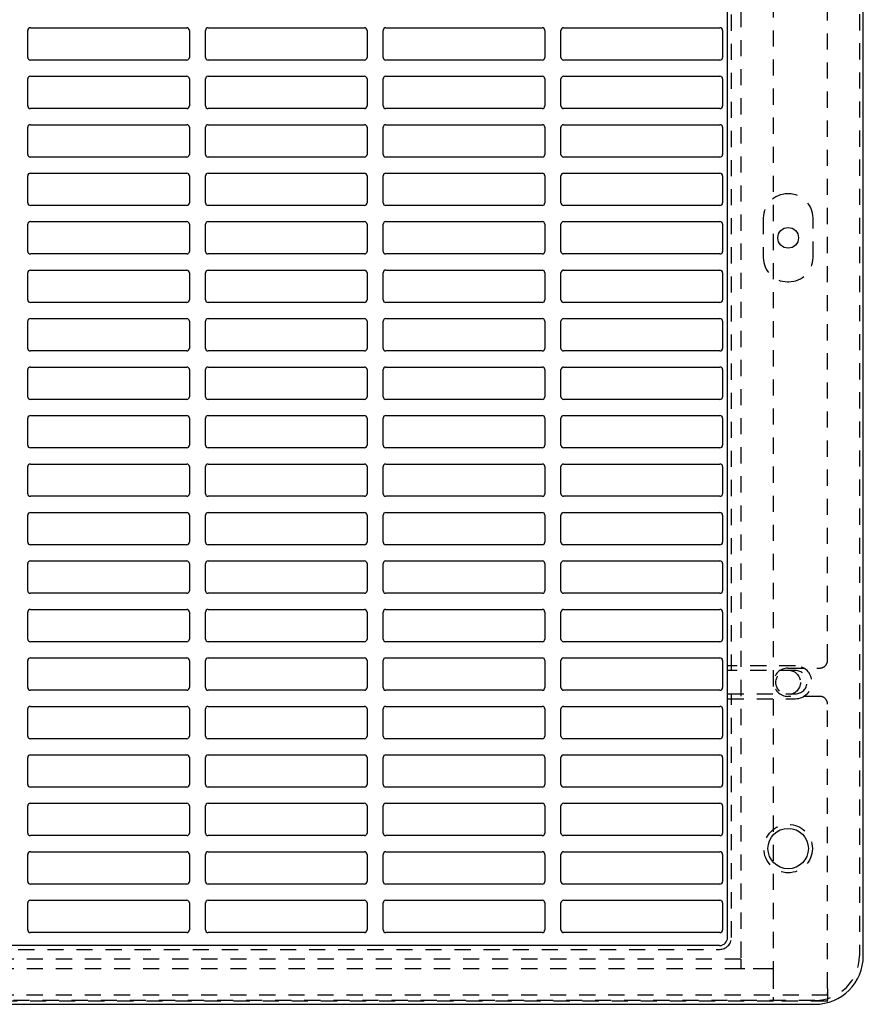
# Model space of a CAD drawing. Extents: x 1.3 to 27.9, y 1.1 to 19.7.
# Tile 2 of 4: x 7.8 to 14.3, y 1.5 to 9.1. Entities that reach past the tile are written whole.
import ezdxf

# ---------------------------------------------------------------- set-up
doc = ezdxf.new("R2010")
doc.units = 0
doc.linetypes.add('HIDDEN', pattern=[0.1875, 0.125, -0.0625])
doc.layers.add('ACSRY', color=30, linetype='CONTINUOUS')

msp = doc.modelspace()

# ---------------------------------------------------------------- linework, layer by layer
at = {"layer": 'ACSRY', "color": 30, "linetype": 'HIDDEN'}
for p, q in [((13.6331, 13.0435), (13.6331, 1.7335)), ((13.3831, 12.9685), (13.3831, 1.8085)), ((14.2996, 12.9435), (14.2996, 1.8335)), ((13.3096, 4.0405), (13.3096, 10.7365)), ((14.0531, 4.12), (14.0531, 10.657)), ((13.7531, 7.7285), (13.7431, 7.7285)), ((13.5556, 7.541), (13.5556, 7.236)), ((13.9406, 7.236), (13.9406, 7.541)), ((13.7431, 7.0485), (13.7531, 7.0485)), ((13.8046, 4.078), (13.2796, 4.078)), ((13.8046, 4.0405), (13.2796, 4.0405)), ((13.7461, 4.06), (13.9931, 4.06)), ((13.2796, 3.8605), (13.8046, 3.8605)), ((13.2796, 3.823), (13.8046, 3.823)), ((13.3096, 1.976), (13.3096, 3.8605)), ((13.9931, 3.841), (13.7461, 3.841)), ((14.0531, 1.5815), (14.0531, 3.781)), ((2.3921, 1.8835), (13.2171, 1.8835)), ((13.3831, 1.8085), (2.2231, 1.8085)), ((13.3831, 1.8085), (13.3831, 1.7335)), ((13.3831, 1.7335), (2.2231, 1.7335)), ((13.4131, 1.7335), (13.3831, 1.7335)), ((13.6031, 1.7335), (13.4131, 1.7335)), ((13.6331, 1.7335), (13.6031, 1.7335)), ((13.6331, 1.7335), (13.6331, 1.7035)), ((13.6331, 1.7035), (13.6331, 1.5135)), ((1.5565, 1.5315), (14.0497, 1.5315)), ((14.0531, 1.5815), (14.0531, 1.4901)), ((13.9546, 1.4885), (1.6546, 1.4885)), ((13.6331, 1.4835), (1.9731, 1.4835)), ((13.6331, 1.5135), (13.6331, 1.4835)), ((14.0497, 1.4835), (13.6331, 1.4835))]:
    msp.add_line(p, q, dxfattribs=at)
at = {"layer": 'ACSRY', "color": 30, "linetype": 'CONTINUOUS'}
for p, q in [((14.3296, 1.8335), (14.3296, 12.9435)), ((13.2796, 1.976), (13.2796, 12.801)), ((7.8656, 8.7835), (7.8656, 8.9935)), ((7.8856, 9.0135), (9.0956, 9.0135)), ((9.1156, 8.9935), (9.1156, 8.7835)), ((9.2406, 8.7835), (9.2406, 8.9935)), ((9.2606, 9.0135), (10.4706, 9.0135)), ((10.4906, 8.9935), (10.4906, 8.7835)), ((10.6156, 8.7835), (10.6156, 8.9935)), ((10.6356, 9.0135), (11.8456, 9.0135)), ((11.8656, 8.9935), (11.8656, 8.7835)), ((11.9906, 8.7835), (11.9906, 8.9935)), ((12.0106, 9.0135), (13.2206, 9.0135)), ((13.2406, 8.9935), (13.2406, 8.7835)), ((9.0956, 8.7635), (7.8856, 8.7635)), ((10.4706, 8.7635), (9.2606, 8.7635)), ((11.8456, 8.7635), (10.6356, 8.7635)), ((13.2206, 8.7635), (12.0106, 8.7635)), ((7.8656, 8.4085), (7.8656, 8.6185)), ((7.8856, 8.6385), (9.0956, 8.6385)), ((9.1156, 8.6185), (9.1156, 8.4085)), ((9.2406, 8.4085), (9.2406, 8.6185)), ((9.2606, 8.6385), (10.4706, 8.6385)), ((10.4906, 8.6185), (10.4906, 8.4085)), ((10.6156, 8.4085), (10.6156, 8.6185)), ((10.6356, 8.6385), (11.8456, 8.6385)), ((11.8656, 8.6185), (11.8656, 8.4085)), ((11.9906, 8.4085), (11.9906, 8.6185)), ((12.0106, 8.6385), (13.2206, 8.6385)), ((13.2406, 8.6185), (13.2406, 8.4085)), ((9.0956, 8.3885), (7.8856, 8.3885)), ((10.4706, 8.3885), (9.2606, 8.3885)), ((11.8456, 8.3885), (10.6356, 8.3885)), ((13.2206, 8.3885), (12.0106, 8.3885)), ((7.8656, 8.0335), (7.8656, 8.2435)), ((7.8856, 8.2635), (9.0956, 8.2635)), ((9.1156, 8.2435), (9.1156, 8.0335)), ((9.2406, 8.0335), (9.2406, 8.2435)), ((9.2606, 8.2635), (10.4706, 8.2635)), ((10.4906, 8.2435), (10.4906, 8.0335)), ((10.6156, 8.0335), (10.6156, 8.2435)), ((10.6356, 8.2635), (11.8456, 8.2635)), ((11.8656, 8.2435), (11.8656, 8.0335)), ((11.9906, 8.0335), (11.9906, 8.2435)), ((12.0106, 8.2635), (13.2206, 8.2635)), ((13.2406, 8.2435), (13.2406, 8.0335)), ((9.0956, 8.0135), (7.8856, 8.0135)), ((10.4706, 8.0135), (9.2606, 8.0135)), ((11.8456, 8.0135), (10.6356, 8.0135)), ((13.2206, 8.0135), (12.0106, 8.0135)), ((7.8656, 7.6585), (7.8656, 7.8685)), ((7.8856, 7.8885), (9.0956, 7.8885)), ((9.1156, 7.8685), (9.1156, 7.6585)), ((9.2406, 7.6585), (9.2406, 7.8685)), ((9.2606, 7.8885), (10.4706, 7.8885)), ((10.4906, 7.8685), (10.4906, 7.6585)), ((10.6156, 7.6585), (10.6156, 7.8685)), ((10.6356, 7.8885), (11.8456, 7.8885)), ((11.8656, 7.8685), (11.8656, 7.6585)), ((11.9906, 7.6585), (11.9906, 7.8685)), ((12.0106, 7.8885), (13.2206, 7.8885)), ((13.2406, 7.8685), (13.2406, 7.6585)), ((9.0956, 7.6385), (7.8856, 7.6385)), ((10.4706, 7.6385), (9.2606, 7.6385)), ((11.8456, 7.6385), (10.6356, 7.6385)), ((13.2206, 7.6385), (12.0106, 7.6385)), ((7.8656, 7.2835), (7.8656, 7.4935)), ((7.8856, 7.5135), (9.0956, 7.5135)), ((9.1156, 7.4935), (9.1156, 7.2835)), ((9.2406, 7.2835), (9.2406, 7.4935)), ((9.2606, 7.5135), (10.4706, 7.5135)), ((10.4906, 7.4935), (10.4906, 7.2835)), ((10.6156, 7.2835), (10.6156, 7.4935)), ((10.6356, 7.5135), (11.8456, 7.5135)), ((11.8656, 7.4935), (11.8656, 7.2835)), ((11.9906, 7.2835), (11.9906, 7.4935)), ((12.0106, 7.5135), (13.2206, 7.5135)), ((13.2406, 7.4935), (13.2406, 7.2835)), ((9.0956, 7.2635), (7.8856, 7.2635)), ((10.4706, 7.2635), (9.2606, 7.2635)), ((11.8456, 7.2635), (10.6356, 7.2635)), ((13.2206, 7.2635), (12.0106, 7.2635)), ((7.8656, 6.9085), (7.8656, 7.1185)), ((7.8856, 7.1385), (9.0956, 7.1385)), ((9.1156, 7.1185), (9.1156, 6.9085)), ((9.2406, 6.9085), (9.2406, 7.1185)), ((9.2606, 7.1385), (10.4706, 7.1385)), ((10.4906, 7.1185), (10.4906, 6.9085)), ((10.6156, 6.9085), (10.6156, 7.1185)), ((10.6356, 7.1385), (11.8456, 7.1385)), ((11.8656, 7.1185), (11.8656, 6.9085)), ((11.9906, 6.9085), (11.9906, 7.1185)), ((12.0106, 7.1385), (13.2206, 7.1385)), ((13.2406, 7.1185), (13.2406, 6.9085)), ((9.0956, 6.8885), (7.8856, 6.8885)), ((10.4706, 6.8885), (9.2606, 6.8885)), ((11.8456, 6.8885), (10.6356, 6.8885)), ((13.2206, 6.8885), (12.0106, 6.8885)), ((7.8656, 6.5335), (7.8656, 6.7435)), ((7.8856, 6.7635), (9.0956, 6.7635)), ((9.1156, 6.7435), (9.1156, 6.5335)), ((9.2406, 6.5335), (9.2406, 6.7435)), ((9.2606, 6.7635), (10.4706, 6.7635)), ((10.4906, 6.7435), (10.4906, 6.5335)), ((10.6156, 6.5335), (10.6156, 6.7435)), ((10.6356, 6.7635), (11.8456, 6.7635)), ((11.8656, 6.7435), (11.8656, 6.5335)), ((11.9906, 6.5335), (11.9906, 6.7435)), ((12.0106, 6.7635), (13.2206, 6.7635)), ((13.2406, 6.7435), (13.2406, 6.5335)), ((9.0956, 6.5135), (7.8856, 6.5135)), ((10.4706, 6.5135), (9.2606, 6.5135)), ((11.8456, 6.5135), (10.6356, 6.5135)), ((13.2206, 6.5135), (12.0106, 6.5135)), ((7.8656, 6.1585), (7.8656, 6.3685)), ((7.8856, 6.3885), (9.0956, 6.3885)), ((9.1156, 6.3685), (9.1156, 6.1585)), ((9.2406, 6.1585), (9.2406, 6.3685)), ((9.2606, 6.3885), (10.4706, 6.3885)), ((10.4906, 6.3685), (10.4906, 6.1585)), ((10.6156, 6.1585), (10.6156, 6.3685)), ((10.6356, 6.3885), (11.8456, 6.3885)), ((11.8656, 6.3685), (11.8656, 6.1585)), ((11.9906, 6.1585), (11.9906, 6.3685)), ((12.0106, 6.3885), (13.2206, 6.3885)), ((13.2406, 6.3685), (13.2406, 6.1585)), ((9.0956, 6.1385), (7.8856, 6.1385)), ((10.4706, 6.1385), (9.2606, 6.1385)), ((11.8456, 6.1385), (10.6356, 6.1385)), ((13.2206, 6.1385), (12.0106, 6.1385)), ((7.8656, 5.7835), (7.8656, 5.9935)), ((7.8856, 6.0135), (9.0956, 6.0135)), ((9.1156, 5.9935), (9.1156, 5.7835)), ((9.2406, 5.7835), (9.2406, 5.9935)), ((9.2606, 6.0135), (10.4706, 6.0135)), ((10.4906, 5.9935), (10.4906, 5.7835)), ((10.6156, 5.7835), (10.6156, 5.9935)), ((10.6356, 6.0135), (11.8456, 6.0135)), ((11.8656, 5.9935), (11.8656, 5.7835)), ((11.9906, 5.7835), (11.9906, 5.9935)), ((12.0106, 6.0135), (13.2206, 6.0135)), ((13.2406, 5.9935), (13.2406, 5.7835)), ((9.0956, 5.7635), (7.8856, 5.7635)), ((10.4706, 5.7635), (9.2606, 5.7635)), ((11.8456, 5.7635), (10.6356, 5.7635)), ((13.2206, 5.7635), (12.0106, 5.7635)), ((7.8856, 5.6385), (9.0956, 5.6385)), ((9.2606, 5.6385), (10.4706, 5.6385)), ((10.6356, 5.6385), (11.8456, 5.6385)), ((12.0106, 5.6385), (13.2206, 5.6385)), ((7.8656, 5.4085), (7.8656, 5.6185)), ((9.1156, 5.6185), (9.1156, 5.4085)), ((9.2406, 5.4085), (9.2406, 5.6185)), ((10.4906, 5.6185), (10.4906, 5.4085)), ((10.6156, 5.4085), (10.6156, 5.6185)), ((11.8656, 5.6185), (11.8656, 5.4085)), ((11.9906, 5.4085), (11.9906, 5.6185)), ((13.2406, 5.6185), (13.2406, 5.4085)), ((9.0956, 5.3885), (7.8856, 5.3885)), ((10.4706, 5.3885), (9.2606, 5.3885)), ((11.8456, 5.3885), (10.6356, 5.3885)), ((13.2206, 5.3885), (12.0106, 5.3885)), ((7.8856, 5.2635), (9.0956, 5.2635)), ((9.2606, 5.2635), (10.4706, 5.2635)), ((10.6356, 5.2635), (11.8456, 5.2635)), ((12.0106, 5.2635), (13.2206, 5.2635)), ((7.8656, 5.0335), (7.8656, 5.2435)), ((9.1156, 5.2435), (9.1156, 5.0335)), ((9.2406, 5.0335), (9.2406, 5.2435)), ((10.4906, 5.2435), (10.4906, 5.0335)), ((10.6156, 5.0335), (10.6156, 5.2435)), ((11.8656, 5.2435), (11.8656, 5.0335)), ((11.9906, 5.0335), (11.9906, 5.2435)), ((13.2406, 5.2435), (13.2406, 5.0335)), ((9.0956, 5.0135), (7.8856, 5.0135)), ((10.4706, 5.0135), (9.2606, 5.0135)), ((11.8456, 5.0135), (10.6356, 5.0135)), ((13.2206, 5.0135), (12.0106, 5.0135)), ((7.8856, 4.8885), (9.0956, 4.8885)), ((9.2606, 4.8885), (10.4706, 4.8885)), ((10.6356, 4.8885), (11.8456, 4.8885)), ((12.0106, 4.8885), (13.2206, 4.8885)), ((7.8656, 4.6585), (7.8656, 4.8685)), ((9.1156, 4.8685), (9.1156, 4.6585)), ((9.2406, 4.6585), (9.2406, 4.8685)), ((10.4906, 4.8685), (10.4906, 4.6585)), ((10.6156, 4.6585), (10.6156, 4.8685)), ((11.8656, 4.8685), (11.8656, 4.6585)), ((11.9906, 4.6585), (11.9906, 4.8685)), ((13.2406, 4.8685), (13.2406, 4.6585)), ((9.0956, 4.6385), (7.8856, 4.6385)), ((10.4706, 4.6385), (9.2606, 4.6385)), ((11.8456, 4.6385), (10.6356, 4.6385)), ((13.2206, 4.6385), (12.0106, 4.6385)), ((7.8856, 4.5135), (9.0956, 4.5135)), ((9.2606, 4.5135), (10.4706, 4.5135)), ((10.6356, 4.5135), (11.8456, 4.5135)), ((12.0106, 4.5135), (13.2206, 4.5135)), ((7.8656, 4.2835), (7.8656, 4.4935)), ((9.1156, 4.4935), (9.1156, 4.2835)), ((9.2406, 4.2835), (9.2406, 4.4935)), ((10.4906, 4.4935), (10.4906, 4.2835)), ((10.6156, 4.2835), (10.6156, 4.4935)), ((11.8656, 4.4935), (11.8656, 4.2835)), ((11.9906, 4.2835), (11.9906, 4.4935)), ((13.2406, 4.4935), (13.2406, 4.2835)), ((9.0956, 4.2635), (7.8856, 4.2635)), ((10.4706, 4.2635), (9.2606, 4.2635)), ((11.8456, 4.2635), (10.6356, 4.2635)), ((13.2206, 4.2635), (12.0106, 4.2635)), ((7.8656, 3.9085), (7.8656, 4.1185)), ((7.8856, 4.1385), (9.0956, 4.1385)), ((9.1156, 4.1185), (9.1156, 3.9085)), ((9.2406, 3.9085), (9.2406, 4.1185)), ((9.2606, 4.1385), (10.4706, 4.1385)), ((10.4906, 4.1185), (10.4906, 3.9085)), ((10.6156, 3.9085), (10.6156, 4.1185)), ((10.6356, 4.1385), (11.8456, 4.1385)), ((11.8656, 4.1185), (11.8656, 3.9085)), ((11.9906, 3.9085), (11.9906, 4.1185)), ((12.0106, 4.1385), (13.2206, 4.1385)), ((13.2406, 4.1185), (13.2406, 3.9085)), ((9.0956, 3.8885), (7.8856, 3.8885)), ((10.4706, 3.8885), (9.2606, 3.8885)), ((11.8456, 3.8885), (10.6356, 3.8885)), ((13.2206, 3.8885), (12.0106, 3.8885)), ((7.8656, 3.5335), (7.8656, 3.7435)), ((7.8856, 3.7635), (9.0956, 3.7635)), ((9.1156, 3.7435), (9.1156, 3.5335)), ((9.2406, 3.5335), (9.2406, 3.7435)), ((9.2606, 3.7635), (10.4706, 3.7635)), ((10.4906, 3.7435), (10.4906, 3.5335)), ((10.6156, 3.5335), (10.6156, 3.7435)), ((10.6356, 3.7635), (11.8456, 3.7635)), ((11.8656, 3.7435), (11.8656, 3.5335)), ((11.9906, 3.5335), (11.9906, 3.7435)), ((12.0106, 3.7635), (13.2206, 3.7635)), ((13.2406, 3.7435), (13.2406, 3.5335)), ((9.0956, 3.5135), (7.8856, 3.5135)), ((10.4706, 3.5135), (9.2606, 3.5135)), ((11.8456, 3.5135), (10.6356, 3.5135)), ((13.2206, 3.5135), (12.0106, 3.5135)), ((7.8656, 3.1585), (7.8656, 3.3685)), ((7.8856, 3.3885), (9.0956, 3.3885)), ((9.1156, 3.3685), (9.1156, 3.1585)), ((9.2406, 3.1585), (9.2406, 3.3685)), ((9.2606, 3.3885), (10.4706, 3.3885)), ((10.4906, 3.3685), (10.4906, 3.1585)), ((10.6156, 3.1585), (10.6156, 3.3685)), ((10.6356, 3.3885), (11.8456, 3.3885)), ((11.8656, 3.3685), (11.8656, 3.1585)), ((11.9906, 3.1585), (11.9906, 3.3685)), ((12.0106, 3.3885), (13.2206, 3.3885)), ((13.2406, 3.3685), (13.2406, 3.1585)), ((9.0956, 3.1385), (7.8856, 3.1385)), ((10.4706, 3.1385), (9.2606, 3.1385)), ((11.8456, 3.1385), (10.6356, 3.1385)), ((13.2206, 3.1385), (12.0106, 3.1385)), ((7.8656, 2.7835), (7.8656, 2.9935)), ((7.8856, 3.0135), (9.0956, 3.0135)), ((9.1156, 2.9935), (9.1156, 2.7835)), ((9.2406, 2.7835), (9.2406, 2.9935)), ((9.2606, 3.0135), (10.4706, 3.0135)), ((10.4906, 2.9935), (10.4906, 2.7835)), ((10.6156, 2.7835), (10.6156, 2.9935)), ((10.6356, 3.0135), (11.8456, 3.0135)), ((11.8656, 2.9935), (11.8656, 2.7835)), ((11.9906, 2.7835), (11.9906, 2.9935)), ((12.0106, 3.0135), (13.2206, 3.0135)), ((13.2406, 2.9935), (13.2406, 2.7835)), ((9.0956, 2.7635), (7.8856, 2.7635)), ((10.4706, 2.7635), (9.2606, 2.7635)), ((11.8456, 2.7635), (10.6356, 2.7635)), ((13.2206, 2.7635), (12.0106, 2.7635)), ((7.8656, 2.4085), (7.8656, 2.6185)), ((7.8856, 2.6385), (9.0956, 2.6385)), ((9.1156, 2.6185), (9.1156, 2.4085)), ((9.2406, 2.4085), (9.2406, 2.6185)), ((9.2606, 2.6385), (10.4706, 2.6385)), ((10.4906, 2.6185), (10.4906, 2.4085)), ((10.6156, 2.4085), (10.6156, 2.6185)), ((10.6356, 2.6385), (11.8456, 2.6385)), ((11.8656, 2.6185), (11.8656, 2.4085)), ((11.9906, 2.4085), (11.9906, 2.6185)), ((12.0106, 2.6385), (13.2206, 2.6385)), ((13.2406, 2.6185), (13.2406, 2.4085)), ((9.0956, 2.3885), (7.8856, 2.3885)), ((10.4706, 2.3885), (9.2606, 2.3885)), ((11.8456, 2.3885), (10.6356, 2.3885)), ((13.2206, 2.3885), (12.0106, 2.3885)), ((7.8656, 2.0335), (7.8656, 2.2435)), ((7.8856, 2.2635), (9.0956, 2.2635)), ((9.1156, 2.2435), (9.1156, 2.0335)), ((9.2406, 2.0335), (9.2406, 2.2435)), ((9.2606, 2.2635), (10.4706, 2.2635)), ((10.4906, 2.2435), (10.4906, 2.0335)), ((10.6156, 2.0335), (10.6156, 2.2435)), ((10.6356, 2.2635), (11.8456, 2.2635)), ((11.8656, 2.2435), (11.8656, 2.0335)), ((11.9906, 2.0335), (11.9906, 2.2435)), ((12.0106, 2.2635), (13.2206, 2.2635)), ((13.2406, 2.2435), (13.2406, 2.0335)), ((9.0956, 2.0135), (7.8856, 2.0135)), ((10.4706, 2.0135), (9.2606, 2.0135)), ((11.8456, 2.0135), (10.6356, 2.0135)), ((13.2206, 2.0135), (12.0106, 2.0135)), ((13.2171, 1.9135), (2.3921, 1.9135)), ((1.6546, 1.4585), (13.9546, 1.4585))]:
    msp.add_line(p, q, dxfattribs=at)
at = {"layer": 'ACSRY', "color": 30, "linetype": 'HIDDEN'}
for points in [[(14.0497, 1.5315), (14.0501, 1.5316, 0.068168), (14.0505, 1.5318, 0.069615), (14.0509, 1.5321, 0.060917), (14.0513, 1.5325, 0.047571), (14.0516, 1.5331, 0.034095), (14.0518, 1.5337, 0.024217), (14.0521, 1.5345, 0.019844), (14.0523, 1.5354, 0.017029), (14.0524, 1.5364, 0.010116), (14.0526, 1.5374, 0.003909), (14.0527, 1.5384, 0.009851), (14.0528, 1.5399, 0.010899), (14.0529, 1.5425, 0.004115), (14.0531, 1.5461, 0.002043)], [(14.0497, 1.4835), (14.0501, 1.4836, 0.032494), (14.0505, 1.4836, 0.036478), (14.0508, 1.4838, 0.039899), (14.0512, 1.484, 0.041126), (14.0515, 1.4842, 0.03826), (14.0517, 1.4845, 0.032868), (14.0519, 1.4848, 0.031558), (14.0522, 1.4852, 0.030867), (14.0524, 1.4857, 0.019578), (14.0525, 1.4861, 0.007133), (14.0526, 1.4866, 0.021083), (14.0528, 1.4873, 0.025007), (14.0529, 1.4885, 0.00949), (14.0531, 1.4901, 0.004629)]]:
    msp.add_lwpolyline(points, format="xyb", dxfattribs=at)
at = {"layer": 'ACSRY', "color": 30, "linetype": 'CONTINUOUS'}
for centre, radius in [((13.7481, 7.3885), 0.08), ((13.7481, 2.6635), 0.1562)]:
    msp.add_circle(centre, radius, dxfattribs=at)
at = {"layer": 'ACSRY', "color": 30, "linetype": 'HIDDEN'}
for centre, radius in [((13.7481, 3.9485), 0.095), ((13.7481, 2.6635), 0.1875)]:
    msp.add_circle(centre, radius, dxfattribs=at)
at = {"layer": 'ACSRY', "color": 30, "linetype": 'CONTINUOUS'}
for centre, radius, start, end in [((7.8856, 8.9935), 0.02, 90.00005, 180), ((9.0956, 8.9935), 0.02, 0, 90), ((9.2606, 8.9935), 0.02, 90.00002, 180), ((10.4706, 8.9935), 0.02, 0, 90), ((10.6356, 8.9935), 0.02, 89.99999, 180), ((11.8456, 8.9935), 0.02, 0, 90), ((12.0106, 8.9935), 0.02, 89.99996, 180), ((13.2206, 8.9935), 0.02, 0, 90), ((7.8856, 8.7835), 0.02, 180.00005, 270), ((9.0956, 8.7835), 0.02, 269.99998, 0), ((9.2606, 8.7835), 0.02, 180.00005, 270), ((10.4706, 8.7835), 0.02, 270.00001, 0), ((10.6356, 8.7835), 0.02, 180.00005, 270), ((11.8456, 8.7835), 0.02, 270.00004, 0), ((12.0106, 8.7835), 0.02, 180.00005, 270), ((13.2206, 8.7835), 0.02, 269.99996, 0), ((7.8856, 8.6185), 0.02, 90.00005, 180), ((9.0956, 8.6185), 0.02, 0, 90), ((9.2606, 8.6185), 0.02, 90.00002, 180), ((10.4706, 8.6185), 0.02, 0, 90), ((10.6356, 8.6185), 0.02, 89.99999, 180), ((11.8456, 8.6185), 0.02, 0, 90), ((12.0106, 8.6185), 0.02, 89.99996, 180), ((13.2206, 8.6185), 0.02, 0, 90), ((7.8856, 8.4085), 0.02, 179.99996, 270), ((9.0956, 8.4085), 0.02, 269.99998, 0), ((9.2606, 8.4085), 0.02, 179.99996, 270), ((10.4706, 8.4085), 0.02, 270.00001, 0), ((10.6356, 8.4085), 0.02, 179.99996, 270), ((11.8456, 8.4085), 0.02, 270.00004, 0), ((12.0106, 8.4085), 0.02, 179.99996, 270), ((13.2206, 8.4085), 0.02, 269.99996, 0), ((7.8856, 8.2435), 0.02, 90.00005, 180), ((9.0956, 8.2435), 0.02, 0, 90), ((9.2606, 8.2435), 0.02, 90.00002, 180), ((10.4706, 8.2435), 0.02, 0, 90), ((10.6356, 8.2435), 0.02, 89.99999, 180), ((11.8456, 8.2435), 0.02, 0, 90), ((12.0106, 8.2435), 0.02, 89.99996, 180), ((13.2206, 8.2435), 0.02, 0, 90), ((7.8856, 8.0335), 0.02, 180, 270), ((9.0956, 8.0335), 0.02, 269.99998, 0), ((9.2606, 8.0335), 0.02, 180, 270), ((10.4706, 8.0335), 0.02, 270.00001, 0), ((10.6356, 8.0335), 0.02, 180, 270), ((11.8456, 8.0335), 0.02, 270.00004, 0), ((12.0106, 8.0335), 0.02, 180, 270), ((13.2206, 8.0335), 0.02, 269.99996, 0), ((7.8856, 7.8685), 0.02, 90.00005, 180), ((9.0956, 7.8685), 0.02, 0, 90), ((9.2606, 7.8685), 0.02, 90.00002, 180), ((10.4706, 7.8685), 0.02, 0, 90), ((10.6356, 7.8685), 0.02, 89.99999, 180), ((11.8456, 7.8685), 0.02, 0, 90), ((12.0106, 7.8685), 0.02, 89.99996, 180), ((13.2206, 7.8685), 0.02, 0, 90), ((7.8856, 7.6585), 0.02, 180, 270), ((9.0956, 7.6585), 0.02, 269.99998, 0), ((9.2606, 7.6585), 0.02, 180, 270), ((10.4706, 7.6585), 0.02, 270.00001, 0), ((10.6356, 7.6585), 0.02, 180, 270), ((11.8456, 7.6585), 0.02, 270.00004, 0), ((12.0106, 7.6585), 0.02, 180, 270), ((13.2206, 7.6585), 0.02, 269.99996, 0), ((7.8856, 7.4935), 0.02, 90.00005, 180), ((9.0956, 7.4935), 0.02, 0, 90), ((9.2606, 7.4935), 0.02, 90.00002, 180), ((10.4706, 7.4935), 0.02, 0, 90), ((10.6356, 7.4935), 0.02, 89.99999, 180), ((11.8456, 7.4935), 0.02, 0, 90), ((12.0106, 7.4935), 0.02, 89.99996, 180), ((13.2206, 7.4935), 0.02, 0, 90), ((7.8856, 7.2835), 0.02, 180.00001, 270), ((9.0956, 7.2835), 0.02, 269.99998, 0), ((9.2606, 7.2835), 0.02, 180.00001, 270), ((10.4706, 7.2835), 0.02, 270.00001, 0), ((10.6356, 7.2835), 0.02, 180.00001, 270), ((11.8456, 7.2835), 0.02, 270.00004, 0), ((12.0106, 7.2835), 0.02, 180.00001, 270), ((13.2206, 7.2835), 0.02, 269.99996, 0), ((7.8856, 7.1185), 0.02, 90.00005, 180), ((9.0956, 7.1185), 0.02, 0, 90), ((9.2606, 7.1185), 0.02, 90.00002, 180), ((10.4706, 7.1185), 0.02, 0, 90), ((10.6356, 7.1185), 0.02, 89.99999, 180), ((11.8456, 7.1185), 0.02, 0, 90), ((12.0106, 7.1185), 0.02, 89.99996, 180), ((13.2206, 7.1185), 0.02, 0, 90), ((7.8856, 6.9085), 0.02, 180.00003, 270), ((9.0956, 6.9085), 0.02, 269.99998, 0), ((9.2606, 6.9085), 0.02, 180.00003, 270), ((10.4706, 6.9085), 0.02, 270.00001, 0), ((10.6356, 6.9085), 0.02, 180.00003, 270), ((11.8456, 6.9085), 0.02, 270.00004, 0), ((12.0106, 6.9085), 0.02, 180.00003, 270), ((13.2206, 6.9085), 0.02, 269.99996, 0), ((7.8856, 6.7435), 0.02, 90.00005, 180), ((9.0956, 6.7435), 0.02, 0, 90), ((9.2606, 6.7435), 0.02, 90.00002, 180), ((10.4706, 6.7435), 0.02, 0, 90), ((10.6356, 6.7435), 0.02, 89.99999, 180), ((11.8456, 6.7435), 0.02, 0, 90), ((12.0106, 6.7435), 0.02, 89.99996, 180), ((13.2206, 6.7435), 0.02, 0, 90), ((7.8856, 6.5335), 0.02, 180.00005, 270), ((9.0956, 6.5335), 0.02, 269.99998, 0), ((9.2606, 6.5335), 0.02, 180.00005, 270), ((10.4706, 6.5335), 0.02, 270.00001, 0), ((10.6356, 6.5335), 0.02, 180.00005, 270), ((11.8456, 6.5335), 0.02, 270.00004, 0), ((12.0106, 6.5335), 0.02, 180.00005, 270), ((13.2206, 6.5335), 0.02, 269.99996, 0), ((7.8856, 6.3685), 0.02, 90.00005, 180), ((9.0956, 6.3685), 0.02, 0, 90), ((9.2606, 6.3685), 0.02, 90.00002, 180), ((10.4706, 6.3685), 0.02, 0, 90), ((10.6356, 6.3685), 0.02, 89.99999, 180), ((11.8456, 6.3685), 0.02, 0, 90), ((12.0106, 6.3685), 0.02, 89.99996, 180), ((13.2206, 6.3685), 0.02, 0, 90), ((7.8856, 6.1585), 0.02, 179.99996, 270), ((9.0956, 6.1585), 0.02, 269.99998, 0), ((9.2606, 6.1585), 0.02, 179.99996, 270), ((10.4706, 6.1585), 0.02, 270.00001, 0), ((10.6356, 6.1585), 0.02, 179.99996, 270), ((11.8456, 6.1585), 0.02, 270.00004, 0), ((12.0106, 6.1585), 0.02, 179.99996, 270), ((13.2206, 6.1585), 0.02, 269.99996, 0), ((7.8856, 5.9935), 0.02, 90.00005, 180), ((9.0956, 5.9935), 0.02, 0, 90), ((9.2606, 5.9935), 0.02, 90.00002, 180), ((10.4706, 5.9935), 0.02, 0, 90), ((10.6356, 5.9935), 0.02, 89.99999, 180), ((11.8456, 5.9935), 0.02, 0, 90), ((12.0106, 5.9935), 0.02, 89.99996, 180), ((13.2206, 5.9935), 0.02, 0, 90), ((7.8856, 5.7835), 0.02, 180, 270), ((9.0956, 5.7835), 0.02, 269.99998, 0), ((9.2606, 5.7835), 0.02, 180, 270), ((10.4706, 5.7835), 0.02, 270.00001, 0), ((10.6356, 5.7835), 0.02, 180, 270), ((11.8456, 5.7835), 0.02, 270.00004, 0), ((12.0106, 5.7835), 0.02, 180, 270), ((13.2206, 5.7835), 0.02, 269.99996, 0), ((7.8856, 5.6185), 0.02, 90.00005, 180), ((9.0956, 5.6185), 0.02, 0, 90), ((9.2606, 5.6185), 0.02, 90.00002, 180), ((10.4706, 5.6185), 0.02, 0, 90), ((10.6356, 5.6185), 0.02, 89.99999, 180), ((11.8456, 5.6185), 0.02, 0, 90), ((12.0106, 5.6185), 0.02, 89.99996, 180), ((13.2206, 5.6185), 0.02, 0, 90), ((7.8856, 5.4085), 0.02, 180, 270), ((9.0956, 5.4085), 0.02, 269.99998, 0), ((9.2606, 5.4085), 0.02, 180, 270), ((10.4706, 5.4085), 0.02, 270.00001, 0), ((10.6356, 5.4085), 0.02, 180, 270), ((11.8456, 5.4085), 0.02, 270.00004, 0), ((12.0106, 5.4085), 0.02, 180, 270), ((13.2206, 5.4085), 0.02, 269.99996, 0), ((7.8856, 5.2435), 0.02, 90.00005, 180), ((9.0956, 5.2435), 0.02, 0, 90), ((9.2606, 5.2435), 0.02, 90.00002, 180), ((10.4706, 5.2435), 0.02, 0, 90), ((10.6356, 5.2435), 0.02, 89.99999, 180), ((11.8456, 5.2435), 0.02, 0, 90), ((12.0106, 5.2435), 0.02, 89.99996, 180), ((13.2206, 5.2435), 0.02, 0, 90), ((7.8856, 5.0335), 0.02, 180.00001, 270), ((9.0956, 5.0335), 0.02, 269.99998, 0), ((9.2606, 5.0335), 0.02, 180.00001, 270), ((10.4706, 5.0335), 0.02, 270.00001, 0), ((10.6356, 5.0335), 0.02, 180.00001, 270), ((11.8456, 5.0335), 0.02, 270.00004, 0), ((12.0106, 5.0335), 0.02, 180.00001, 270), ((13.2206, 5.0335), 0.02, 269.99996, 0), ((7.8856, 4.8685), 0.02, 90.00005, 180), ((9.0956, 4.8685), 0.02, 0, 90), ((9.2606, 4.8685), 0.02, 90.00002, 180), ((10.4706, 4.8685), 0.02, 0, 90), ((10.6356, 4.8685), 0.02, 89.99999, 180), ((11.8456, 4.8685), 0.02, 0, 90), ((12.0106, 4.8685), 0.02, 89.99996, 180), ((13.2206, 4.8685), 0.02, 0, 90), ((7.8856, 4.6585), 0.02, 180.00003, 270), ((9.0956, 4.6585), 0.02, 269.99998, 0), ((9.2606, 4.6585), 0.02, 180.00003, 270), ((10.4706, 4.6585), 0.02, 270.00001, 0), ((10.6356, 4.6585), 0.02, 180.00003, 270), ((11.8456, 4.6585), 0.02, 270.00004, 0), ((12.0106, 4.6585), 0.02, 180.00003, 270), ((13.2206, 4.6585), 0.02, 269.99996, 0), ((7.8856, 4.4935), 0.02, 90.00005, 180), ((9.0956, 4.4935), 0.02, 0, 90), ((9.2606, 4.4935), 0.02, 90.00002, 180), ((10.4706, 4.4935), 0.02, 0, 90), ((10.6356, 4.4935), 0.02, 89.99999, 180), ((11.8456, 4.4935), 0.02, 0, 90), ((12.0106, 4.4935), 0.02, 89.99996, 180), ((13.2206, 4.4935), 0.02, 0, 90), ((7.8856, 4.2835), 0.02, 180.00005, 270), ((9.0956, 4.2835), 0.02, 269.99998, 0), ((9.2606, 4.2835), 0.02, 180.00005, 270), ((10.4706, 4.2835), 0.02, 270.00001, 0), ((10.6356, 4.2835), 0.02, 180.00005, 270), ((11.8456, 4.2835), 0.02, 270.00004, 0), ((12.0106, 4.2835), 0.02, 180.00005, 270), ((13.2206, 4.2835), 0.02, 269.99996, 0), ((7.8856, 4.1185), 0.02, 90.00005, 180), ((9.0956, 4.1185), 0.02, 0, 90), ((9.2606, 4.1185), 0.02, 90.00002, 180), ((10.4706, 4.1185), 0.02, 0, 90), ((10.6356, 4.1185), 0.02, 89.99999, 180), ((11.8456, 4.1185), 0.02, 0, 90), ((12.0106, 4.1185), 0.02, 89.99996, 180), ((13.2206, 4.1185), 0.02, 0, 90), ((7.8856, 3.9085), 0.02, 179.99996, 270), ((9.0956, 3.9085), 0.02, 269.99998, 0), ((9.2606, 3.9085), 0.02, 179.99996, 270), ((10.4706, 3.9085), 0.02, 270.00001, 0), ((10.6356, 3.9085), 0.02, 179.99996, 270), ((11.8456, 3.9085), 0.02, 270.00004, 0), ((12.0106, 3.9085), 0.02, 179.99996, 270), ((13.2206, 3.9085), 0.02, 269.99996, 0), ((7.8856, 3.7435), 0.02, 90.00005, 180), ((9.0956, 3.7435), 0.02, 0, 90), ((9.2606, 3.7435), 0.02, 90.00002, 180), ((10.4706, 3.7435), 0.02, 0, 90), ((10.6356, 3.7435), 0.02, 89.99999, 180), ((11.8456, 3.7435), 0.02, 0, 90), ((12.0106, 3.7435), 0.02, 89.99996, 180), ((13.2206, 3.7435), 0.02, 0, 90), ((7.8856, 3.5335), 0.02, 180, 270), ((9.0956, 3.5335), 0.02, 269.99998, 0), ((9.2606, 3.5335), 0.02, 180, 270), ((10.4706, 3.5335), 0.02, 270.00001, 0), ((10.6356, 3.5335), 0.02, 180, 270), ((11.8456, 3.5335), 0.02, 270.00004, 0), ((12.0106, 3.5335), 0.02, 180, 270), ((13.2206, 3.5335), 0.02, 269.99996, 0), ((7.8856, 3.3685), 0.02, 90.00005, 180), ((9.0956, 3.3685), 0.02, 0, 90), ((9.2606, 3.3685), 0.02, 90.00002, 180), ((10.4706, 3.3685), 0.02, 0, 90), ((10.6356, 3.3685), 0.02, 89.99999, 180), ((11.8456, 3.3685), 0.02, 0, 90), ((12.0106, 3.3685), 0.02, 89.99996, 180), ((13.2206, 3.3685), 0.02, 0, 90), ((7.8856, 3.1585), 0.02, 180, 270), ((9.0956, 3.1585), 0.02, 269.99998, 0), ((9.2606, 3.1585), 0.02, 180, 270), ((10.4706, 3.1585), 0.02, 270.00001, 0), ((10.6356, 3.1585), 0.02, 180, 270), ((11.8456, 3.1585), 0.02, 270.00004, 0), ((12.0106, 3.1585), 0.02, 180, 270), ((13.2206, 3.1585), 0.02, 269.99996, 0), ((7.8856, 2.9935), 0.02, 90.00005, 180), ((9.0956, 2.9935), 0.02, 0, 90), ((9.2606, 2.9935), 0.02, 90.00002, 180), ((10.4706, 2.9935), 0.02, 0, 90), ((10.6356, 2.9935), 0.02, 89.99999, 180), ((11.8456, 2.9935), 0.02, 0, 90), ((12.0106, 2.9935), 0.02, 89.99996, 180), ((13.2206, 2.9935), 0.02, 0, 90), ((7.8856, 2.7835), 0.02, 180.00001, 270), ((9.0956, 2.7835), 0.02, 269.99998, 0), ((9.2606, 2.7835), 0.02, 180.00001, 270), ((10.4706, 2.7835), 0.02, 270.00001, 0), ((10.6356, 2.7835), 0.02, 180.00001, 270), ((11.8456, 2.7835), 0.02, 270.00004, 0), ((12.0106, 2.7835), 0.02, 180.00001, 270), ((13.2206, 2.7835), 0.02, 269.99996, 0), ((7.8856, 2.6185), 0.02, 90.00005, 180), ((9.0956, 2.6185), 0.02, 0, 90), ((9.2606, 2.6185), 0.02, 90.00002, 180), ((10.4706, 2.6185), 0.02, 0, 90), ((10.6356, 2.6185), 0.02, 89.99999, 180), ((11.8456, 2.6185), 0.02, 0, 90), ((12.0106, 2.6185), 0.02, 89.99996, 180), ((13.2206, 2.6185), 0.02, 0, 90), ((7.8856, 2.4085), 0.02, 180.00003, 270), ((9.0956, 2.4085), 0.02, 269.99998, 0), ((9.2606, 2.4085), 0.02, 180.00003, 270), ((10.4706, 2.4085), 0.02, 270.00001, 0), ((10.6356, 2.4085), 0.02, 180.00003, 270), ((11.8456, 2.4085), 0.02, 270.00004, 0), ((12.0106, 2.4085), 0.02, 180.00003, 270), ((13.2206, 2.4085), 0.02, 269.99996, 0), ((7.8856, 2.2435), 0.02, 90.00005, 180), ((9.0956, 2.2435), 0.02, 0, 90), ((9.2606, 2.2435), 0.02, 90.00002, 180), ((10.4706, 2.2435), 0.02, 0, 90), ((10.6356, 2.2435), 0.02, 89.99999, 180), ((11.8456, 2.2435), 0.02, 0, 90), ((12.0106, 2.2435), 0.02, 89.99996, 180), ((13.2206, 2.2435), 0.02, 0, 90), ((7.8856, 2.0335), 0.02, 180.00005, 270), ((9.0956, 2.0335), 0.02, 269.99998, 0), ((9.2606, 2.0335), 0.02, 180.00005, 270), ((10.4706, 2.0335), 0.02, 270.00001, 0), ((10.6356, 2.0335), 0.02, 180.00005, 270), ((11.8456, 2.0335), 0.02, 270.00004, 0), ((12.0106, 2.0335), 0.02, 180.00005, 270), ((13.2206, 2.0335), 0.02, 269.99996, 0), ((13.2171, 1.976), 0.0625, 270, 0), ((13.9546, 1.8335), 0.375, 270, 0)]:
    msp.add_arc(centre, radius, start, end, dxfattribs=at)
at = {"layer": 'ACSRY', "color": 30, "linetype": 'HIDDEN'}
for centre, radius, start, end in [((13.7431, 7.541), 0.1875, 90, 180), ((13.7531, 7.541), 0.1875, 0, 90), ((13.7431, 7.236), 0.1875, 180, 270), ((13.7531, 7.236), 0.1875, 270, 359.99999), ((13.9931, 4.12), 0.06, 270, 0.00002), ((13.7461, 3.9505), 0.1095, 90, 270), ((13.8046, 3.9505), 0.1275, 270, 90), ((13.8046, 3.9505), 0.09, 270, 90), ((13.9931, 3.781), 0.06, 359.99999, 90), ((13.2171, 1.976), 0.0925, 270.0014, 0), ((13.9546, 1.8335), 0.345, 270, 0)]:
    msp.add_arc(centre, radius, start, end, dxfattribs=at)

doc.saveas('drawing.dxf')
